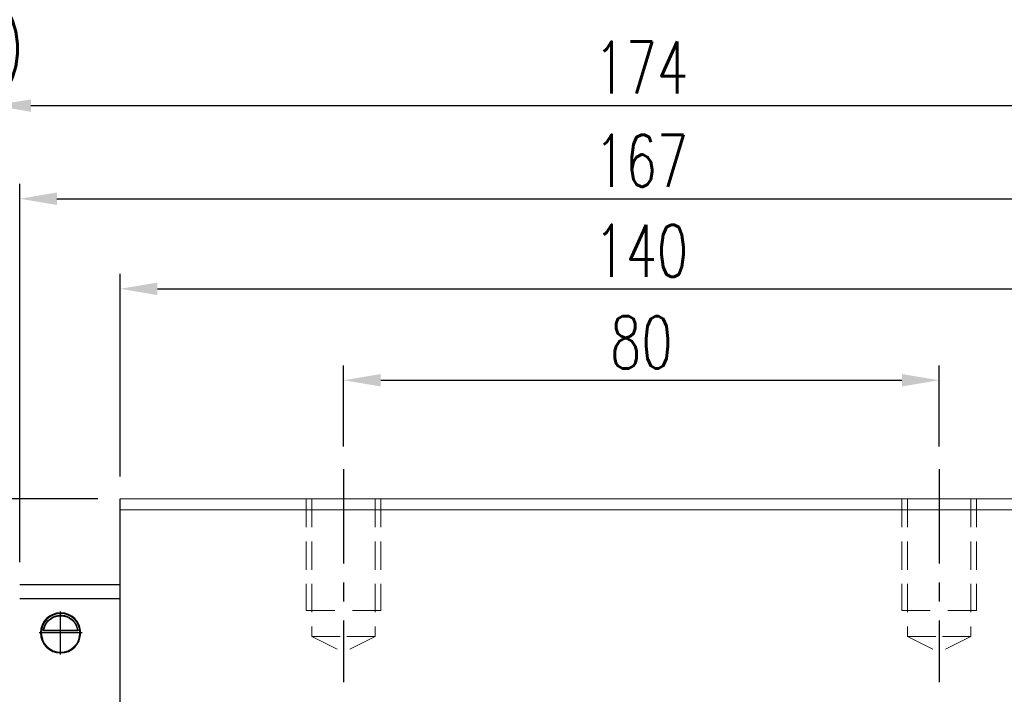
# Model space of a CAD drawing. Header units: millimetres. Extents: x 560 to 1081, y 594 to 775.
# Tile 58 of 59: x 859 to 991, y 665 to 756. Entities that reach past the tile are written whole.
import ezdxf

# ---------------------------------------------------------------- set-up
doc = ezdxf.new("R2010")
doc.units = ezdxf.units.MM
doc.header["$PDSIZE"] = -1
for name, pattern in [('CENTER', [10.16, 6.35, -1.27, 1.27, -1.27]), ('DASHED', [0.75, 0.5, -0.25]), ('HIDDEN', [1.905, 1.27, -0.635])]:
    doc.linetypes.add(name, pattern=pattern)
for name, color, linetype in [('2', 7, 'Continuous'), ('CL', 1, 'CENTER'), ('DIM', 4, 'Continuous'), ('HID', 2, 'DASHED'), ('OUT', 3, 'Continuous')]:
    doc.layers.add(name, color=color, linetype=linetype)
doc.styles.add('DIM-7', font='SIMPLEX.shx', dxfattribs={"width": 0.7, "bigfont": 'chineset.shx'})
doc.dimstyles.new('CNS', dxfattribs={"dimtxt": 3.5, "dimasz": 2.5, "dimexe": 1, "dimexo": 1.5, "dimgap": 0.09, "dimtad": 0, "dimdsep": 46, "dimtxsty": 'DIM-7', "dimcen": 0.09, "dimclrd": 1, "dimclre": 1, "dimclrt": 4, "dimadec": 0, "dimazin": 0, "dimtfac": 1, "dimtix": 1, "dimtmove": 2, "dimatfit": 3, "dimfxl": 1, "dimtvp": 0.971429, "dimtolj": 1, "dimarcsym": 0})

# ---------------------------------------------------------------- blocks, each defined once
blk = doc.blocks.new('*D13')
at = {"color": 7, "lineweight": -2, "transparency": 16777216}
for p, q in [((902.05, 698.74), (902.05, 709.65)), ((982.05, 698.74), (982.05, 709.65)), ((907.05, 707.65), (977.05, 707.65))]:
    blk.add_line(p, q, dxfattribs=at)
at = {"color": 7, "transparency": 16777216}
for points in [[(907.05, 708.49), (907.05, 706.82), (902.05, 707.65)], [(977.05, 708.49), (977.05, 706.82), (982.05, 707.65)]]:
    blk.add_solid(points, dxfattribs=at)
at = {"layer": 'DEFPOINTS', "color": 0, "transparency": 16777216}
for p in [(982.05, 707.65), (902.05, 695.74), (982.05, 695.74)]:
    blk.add_point(p, dxfattribs=at)
at = {"color": 7, "transparency": 16777216, "insert": (942.05, 712.75), "char_height": 7, "attachment_point": 5, "style": 'DIM-7'}
blk.add_mtext('\\A1;80', dxfattribs=at)
blk = doc.blocks.new('*D14')
at = {"color": 7, "lineweight": -2, "transparency": 16777216}
for p, q in [((872.05, 694.74), (872.05, 721.93)), ((1012.05, 694.74), (1012.05, 721.93)), ((877.05, 719.93), (1007.05, 719.93))]:
    blk.add_line(p, q, dxfattribs=at)
at = {"color": 7, "transparency": 16777216}
for points in [[(877.05, 720.76), (877.05, 719.09), (872.05, 719.93)], [(1007.05, 720.76), (1007.05, 719.09), (1012.05, 719.93)]]:
    blk.add_solid(points, dxfattribs=at)
at = {"layer": 'DEFPOINTS', "color": 0, "transparency": 16777216}
for p in [(1012.05, 719.93), (872.05, 691.74), (1012.05, 691.74)]:
    blk.add_point(p, dxfattribs=at)
at = {"color": 7, "transparency": 16777216, "insert": (942.05, 725.03), "char_height": 7, "attachment_point": 5, "style": 'DIM-7'}
blk.add_mtext('\\A1;140', dxfattribs=at)
blk = doc.blocks.new('*D22')
at = {"layer": 'DEFPOINTS', "color": 0, "transparency": 16777216}
for p in [(1025.55, 732.02), (858.55, 680.24), (1025.55, 680.24)]:
    blk.add_point(p, dxfattribs=at)
at = {"layer": 'DIM', "color": 7, "lineweight": -2, "transparency": 16777216}
for p, q in [((858.55, 683.24), (858.55, 734.02)), ((1025.55, 683.24), (1025.55, 734.02)), ((863.55, 732.02), (1020.55, 732.02))]:
    blk.add_line(p, q, dxfattribs=at)
at = {"layer": 'DIM', "color": 7, "transparency": 16777216}
for points in [[(863.55, 732.86), (863.55, 731.19), (858.55, 732.02)], [(1020.55, 732.86), (1020.55, 731.19), (1025.55, 732.02)]]:
    blk.add_solid(points, dxfattribs=at)
at = {"layer": 'DIM', "color": 7, "transparency": 16777216, "insert": (942.05, 737.12), "char_height": 7, "attachment_point": 5, "style": 'DIM-7'}
blk.add_mtext('\\A1;167', dxfattribs=at)
blk = doc.blocks.new('*D101')
at = {"layer": 'DEFPOINTS', "color": 0, "transparency": 16777216}
for p in [(1029.05, 744.53), (855.05, 679.89), (1029.05, 679.89)]:
    blk.add_point(p, dxfattribs=at)
at = {"layer": 'DIM', "color": 7, "lineweight": -2, "transparency": 16777216}
for p, q in [((855.05, 682.89), (855.05, 746.53)), ((1029.05, 682.89), (1029.05, 746.53)), ((860.05, 744.53), (1024.05, 744.53))]:
    blk.add_line(p, q, dxfattribs=at)
at = {"layer": 'DIM', "color": 7, "transparency": 16777216}
for points in [[(860.05, 745.36), (860.05, 743.7), (855.05, 744.53)], [(1024.05, 745.36), (1024.05, 743.7), (1029.05, 744.53)]]:
    blk.add_solid(points, dxfattribs=at)
at = {"layer": 'DIM', "color": 7, "transparency": 16777216, "insert": (942.05, 749.63), "char_height": 7, "attachment_point": 5, "style": 'DIM-7'}
blk.add_mtext('\\A1;174', dxfattribs=at)
blk = doc.blocks.new('*D102')
at = {"layer": 'DEFPOINTS', "color": 0, "transparency": 16777216}
for p in [(820.57, 691.74), (872.05, 691.74), (842.55, 671.24)]:
    blk.add_point(p, dxfattribs=at)
at = {"layer": 'DIM', "color": 7, "lineweight": -2, "transparency": 16777216}
for p, q in [((869.05, 691.74), (818.57, 691.74)), ((820.57, 676.24), (820.57, 686.74)), ((839.55, 671.24), (818.57, 671.24))]:
    blk.add_line(p, q, dxfattribs=at)
at = {"layer": 'DIM', "color": 7, "transparency": 16777216}
for points in [[(819.73, 686.74), (821.4, 686.74), (820.57, 691.74)], [(819.73, 676.24), (821.4, 676.24), (820.57, 671.24)]]:
    blk.add_solid(points, dxfattribs=at)
at = {"layer": 'DIM', "color": 7, "transparency": 16777216, "insert": (815.47, 681.49), "char_height": 7, "attachment_point": 5, "rotation": 90, "style": 'DIM-7'}
blk.add_mtext('\\A1;20.5', dxfattribs=at)
blk = doc.blocks.new('*D103')
at = {"color": 7, "lineweight": -2, "transparency": 16777216}
for p, q in [((842.55, 674.22), (842.55, 746.53)), ((855.05, 682.89), (855.05, 746.53)), ((837.55, 744.53), (832.55, 744.53)), ((842.55, 744.53), (855.05, 744.53)), ((860.05, 744.53), (865.05, 744.53))]:
    blk.add_line(p, q, dxfattribs=at)
at = {"color": 7, "transparency": 16777216}
for points in [[(837.55, 745.36), (837.55, 743.7), (842.55, 744.53)], [(860.05, 745.36), (860.05, 743.7), (855.05, 744.53)]]:
    blk.add_solid(points, dxfattribs=at)
at = {"layer": 'DEFPOINTS', "color": 0, "transparency": 16777216}
for p in [(855.05, 744.53), (855.05, 679.89), (842.55, 671.22)]:
    blk.add_point(p, dxfattribs=at)
at = {"color": 7, "transparency": 16777216, "insert": (848.8, 751.46), "char_height": 7, "attachment_point": 5, "style": 'DIM-7'}
blk.add_mtext('\\A1;(12.5)', dxfattribs=at)

msp = doc.modelspace()

# ---------------------------------------------------------------- linework, layer by layer
at = {"layer": '2', "color": 0, "linetype": 'Continuous'}
for p, q in [((872.048, 630.635), (872.048, 691.735)), ((858.548, 680.235), (872.048, 680.235)), ((858.548, 678.335), (872.048, 678.335)), ((866.357, 674.01), (861.739, 674.01)), ((866.328, 674.035), (861.767, 674.035))]:
    msp.add_line(p, q, dxfattribs=at)
for radius, start, end in [(2.7, 90, 270), (2.6, 90, 270), (2.7, 270, 90), (2.6, 270, 90)]:
    msp.add_arc((864.048, 673.735), radius, start, end, dxfattribs=at)
at = {"layer": '2', "color": 0, "linetype": 'Continuous', "extrusion": (0, 0, -1)}
for start, end in [(7.49472, 90), (90, 172.50528)]:
    msp.add_arc((-864.048, 673.735), 2.3, start, end, dxfattribs=at)
at = {"layer": '2', "color": 0, "linetype": 'Continuous'}
for points, knots in [([(861.739, 674.01), (861.766, 674.242), (861.827, 674.47), (861.999, 674.875), (862.111, 675.06), (862.427, 675.461), (862.654, 675.656), (863.074, 675.9), (863.255, 675.979), (863.569, 676.066), (863.691, 676.09), (863.893, 676.111), (863.971, 676.115), (864.048, 676.115)], [0, 0, 0, 0, 0.187135, 0.187135, 0.3722972, 0.3722972, 0.651232, 0.651232, 0.8354912, 0.8354912, 0.9393137, 0.9393137, 1, 1, 1, 1]), ([(864.048, 676.115), (864.174, 676.115), (864.301, 676.104), (864.597, 676.053), (864.76, 676.004), (865.199, 675.821), (865.455, 675.648), (865.847, 675.255), (865.999, 675.048), (866.21, 674.628), (866.283, 674.42), (866.339, 674.14), (866.349, 674.076), (866.357, 674.01)], [0, 0, 0, 0, 0.0998047, 0.0998047, 0.2515472, 0.2515472, 0.5439534, 0.5439534, 0.769985, 0.769985, 0.9482846, 0.9482846, 1, 1, 1, 1])]:
    msp.add_open_spline(points, degree=3, knots=knots, dxfattribs=at)
for points in [[(861.767, 674.035), (861.758, 674.027), (861.748, 674.019), (861.739, 674.01)], [(866.357, 674.01), (866.347, 674.019), (866.338, 674.027), (866.328, 674.035)]]:
    msp.add_open_spline(points, degree=3, dxfattribs=at)
at = {"layer": 'CL', "color": 0, "ltscale": 2}
for p, q in [((902.048, 695.735), (902.048, 667.11)), ((982.048, 695.735), (982.048, 667.11))]:
    msp.add_line(p, q, dxfattribs=at)
at = {"layer": 'DIM', "color": 0}
for p, q in [((864.048, 670.846), (864.048, 676.625)), ((866.937, 673.735), (861.158, 673.735))]:
    msp.add_line(p, q, dxfattribs=at)
at = {"layer": 'HID', "color": 0, "linetype": 'HIDDEN', "lineweight": 0, "ltscale": 3}
for p, q in [((897.798, 673.235), (902.048, 671.11)), ((906.298, 673.235), (902.048, 671.11)), ((977.798, 673.235), (982.048, 671.11)), ((986.298, 673.235), (982.048, 671.11))]:
    msp.add_line(p, q, dxfattribs=at)
for points in [[(897.048, 691.735), (897.048, 676.735), (902.048, 676.735)], [(897.798, 691.735), (897.798, 673.235), (902.048, 673.235)], [(906.298, 691.735), (906.298, 673.235), (902.048, 673.235)], [(907.048, 691.735), (907.048, 676.735), (902.048, 676.735)], [(977.048, 691.735), (977.048, 676.735), (982.048, 676.735)], [(977.798, 691.735), (977.798, 673.235), (982.048, 673.235)], [(986.298, 691.735), (986.298, 673.235), (982.048, 673.235)], [(987.048, 691.735), (987.048, 676.735), (982.048, 676.735)]]:
    msp.add_lwpolyline(points, dxfattribs=at)
at = {"layer": 'OUT', "color": 0, "linetype": 'Continuous', "lineweight": 15}
for p, q in [((1012.048, 691.735), (872.048, 691.735)), ((1012.048, 690.235), (872.048, 690.235))]:
    msp.add_line(p, q, dxfattribs=at)

# ---------------------------------------------------------------- dimensions: what is measured, and where the dimension line sits
at = {"color": 0}
dim = msp.add_linear_dim(base=(855.048, 744.531), p1=(842.548, 671.219), p2=(855.048, 679.885), text='(<>)', dimstyle='CNS', override={"dimscale": 2, "dimgap": 0.8, "dimtad": 1, "dimclrd": 7, "dimclre": 7, "dimclrt": 7, "dimadec": 2, "dimazin": 2, "dimtmove": 1}, dxfattribs=at)
dim.commit()
dim.dimension.update_dxf_attribs({"geometry": '*D103', "text_midpoint": (848.798, 751.464)})
for base, p1, p2, picture, middle in [((1012.048, 719.925), (872.048, 691.735), (1012.048, 691.735), '*D14', (942.048, 725.025)), ((982.048, 707.653), (902.048, 695.735), (982.048, 695.735), '*D13', (942.048, 712.753))]:
    dim = msp.add_linear_dim(base=base, p1=p1, p2=p2, dimstyle='CNS', override={"dimscale": 2, "dimgap": 0.8, "dimtad": 1, "dimclrd": 7, "dimclre": 7, "dimclrt": 7, "dimadec": 2, "dimazin": 2, "dimtmove": 1}, dxfattribs=at)
    dim.commit()
    dim.dimension.update_dxf_attribs({"geometry": picture, "text_midpoint": middle})
at = {"layer": 'DIM', "color": 0}
for base, p1, p2, angle, picture, middle in [((1029.048, 744.531), (855.048, 679.885), (1029.048, 679.885), 180, '*D101', (942.048, 749.631)), ((820.567, 691.735), (842.548, 671.235), (872.048, 691.735), 90, '*D102', (815.467, 681.485))]:
    dim = msp.add_linear_dim(base=base, p1=p1, p2=p2, angle=angle, dimstyle='CNS', override={"dimscale": 2, "dimgap": 0.8, "dimtad": 1, "dimclrd": 7, "dimclre": 7, "dimclrt": 7, "dimtmove": 1}, dxfattribs=at)
    dim.commit()
    dim.dimension.update_dxf_attribs({"geometry": picture, "text_midpoint": middle})
dim = msp.add_linear_dim(base=(1025.548, 732.024), p1=(858.548, 680.235), p2=(1025.548, 680.235), dimstyle='CNS', override={"dimscale": 2, "dimgap": 0.8, "dimtad": 1, "dimclrd": 7, "dimclre": 7, "dimclrt": 7, "dimtmove": 1}, dxfattribs=at)
dim.commit()
dim.dimension.update_dxf_attribs({"geometry": '*D22', "text_midpoint": (942.048, 737.124)})

doc.saveas('drawing.dxf')
